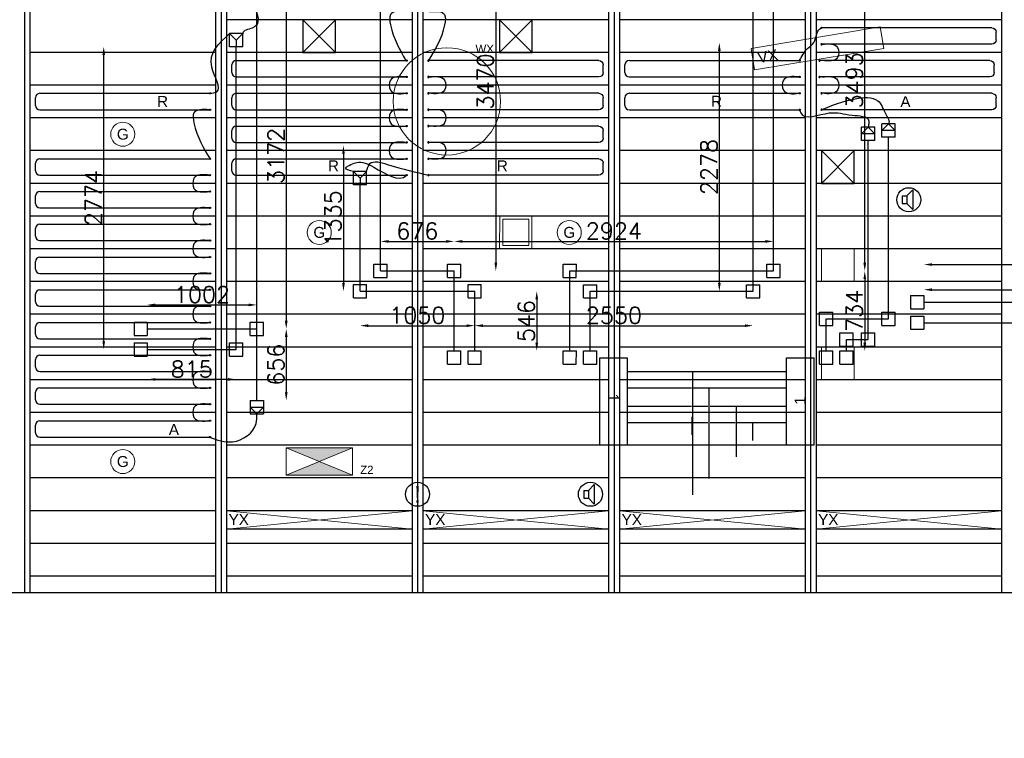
# Model space of a CAD drawing. Extents: x 7383 to 472120, y -558079 to -203000.
# Tile 22 of 29: x 230086 to 239105, y -245892 to -239306. Entities that reach past the tile are written whole.
import ezdxf

# ---------------------------------------------------------------- set-up
doc = ezdxf.new("R2010")
doc.units = 0
doc.header["$LTSCALE"] = 25
doc.layers.get('0').update_dxf_attribs({"linetype": 'CONTINUOUS'})
doc.layers.get('DEFPOINTS').update_dxf_attribs({"linetype": 'CONTINUOUS'})
for name, color, linetype in [('7KADERHALMOS', 2, 'CONTINUOUS'), ('KP-bandraster', 5, 'CONTINUOUS'), ('KP-koppelingen', 6, 'CONTINUOUS'), ('KP-Leiding-aansluiting-nieuw', 3, 'CONTINUOUS'), ('KP-leidingen(aanvoer)', 5, 'CONTINUOUS'), ('KP-leidingen(retour)', 1, 'CONTINUOUS'), ('KP-leidingwerk-nieuw', 3, 'CONTINUOUS'), ('KP-Lucht aanvoer', 6, 'CONTINUOUS'), ('KP-lucht centreline', 2, 'CONTINUOUS'), ('KP-maatvoering', 7, 'CONTINUOUS'), ('KP-Melders', 3, 'CONTINUOUS'), ('KP-Oppervlak', 3, 'CONTINUOUS'), ('KP-panelen', 1, 'CONTINUOUS'), ('KP-registers', 4, 'CONTINUOUS'), ('KP-slangen', 7, 'CONTINUOUS'), ('KP-tekst', 7, 'CONTINUOUS')]:
    doc.layers.add(name, color=color, linetype=linetype)
doc.layers.add('KP-Lucht retour', color=3, linetype='CONTINUOUS', lineweight=18)
doc.layers.add('KP-Verlichting', color=2, linetype='CONTINUOUS', lineweight=18)
doc.styles.add('arial', font='ARIAL.TTF')
doc.styles.add('ISO', font='ISO.SHX')
doc.styles.add('VERWOL-1', font='ROMANS.SHX')
doc.dimstyles.new('MARTIN', dxfattribs={"dimscale": 0, "dimtxt": 50, "dimasz": 75, "dimexe": 4, "dimexo": 4, "dimgap": 20, "dimtad": 1, "dimdec": 0, "dimrnd": 0.01, "dimzin": 1, "dimdsep": 46, "dimtxsty": 'VERWOL-1', "dimcen": -25, "dimdle": 1, "dimclrd": 7, "dimclre": 2, "dimclrt": 7, "dimadec": 0, "dimazin": 0, "dimtfac": 1, "dimtdec": 0, "dimtix": 1, "dimtofl": 0, "dimtmove": 0, "dimatfit": 3, "dimldrblk": 'OBLIQUE', "dimfxl": 0, "dimtvp": 33.333333, "dimtolj": 1, "dimtzin": 1, "dimarcsym": 0})

# ---------------------------------------------------------------- blocks, each defined once
blk = doc.blocks.new('Register A')
at = {"layer": 'KP-registers', "linetype": 'Continuous'}
for p, q in [((50, 115), (50, 185)), ((90, 225), (1644, 225)), ((90, 75), (1644, 75))]:
    blk.add_line(p, q, dxfattribs=at)
for centre in [(1650, 225), (1650, 75)]:
    blk.add_circle(centre, 6, dxfattribs=at)
for centre, start, end in [((90, 185), 90, 180), ((90, 115), 180, 270)]:
    blk.add_arc(centre, 40, start, end, dxfattribs=at)
blk = doc.blocks.new('*D984')
at = {"layer": 'DEFPOINTS', "color": 0, "linetype": 'Continuous', "transparency": 16777216}
for p in [(232257.1, -238967.9), (232257.1, -242140.1), (232527.6, -242140.1)]:
    blk.add_point(p, dxfattribs=at)
at = {"layer": 'KP-maatvoering', "color": 7, "linetype": 'Continuous', "lineweight": -2, "transparency": 16777216}
blk.add_line((232527.6, -239042.9), (232527.6, -242065.1), dxfattribs=at)
at = {"layer": 'KP-maatvoering', "color": 7, "linetype": 'Continuous', "transparency": 16777216}
for points in [[(232515.1, -239042.9), (232540.1, -239042.9), (232527.6, -238967.9)], [(232515.1, -242065.1), (232540.1, -242065.1), (232527.6, -242140.1)]]:
    blk.add_solid(points, dxfattribs=at)
at = {"layer": 'KP-maatvoering', "color": 7, "linetype": 'Continuous', "transparency": 16777216, "insert": (232432.6, -240554), "char_height": 150, "attachment_point": 5, "rotation": 90, "style": 'VERWOL-1'}
blk.add_mtext('\\A1;3172', dxfattribs=at)
blk = doc.blocks.new('_OBLIQUE')
at = {"color": 0, "linetype": 'ByBlock'}
blk.add_line((-0.5, -0.5), (0.5, 0.5), dxfattribs=at)
blk = doc.blocks.new('*D985')
at = {"layer": 'DEFPOINTS', "color": 0, "linetype": 'Continuous', "transparency": 16777216}
for p in [(232257.1, -242140.1), (232257.1, -242795.9), (232527.6, -242795.9)]:
    blk.add_point(p, dxfattribs=at)
at = {"layer": 'KP-maatvoering', "color": 7, "linetype": 'Continuous', "lineweight": -2, "transparency": 16777216}
blk.add_line((232527.6, -242215.1), (232527.6, -242720.9), dxfattribs=at)
at = {"layer": 'KP-maatvoering', "color": 7, "linetype": 'Continuous', "transparency": 16777216}
for points in [[(232515.1, -242215.1), (232540.1, -242215.1), (232527.6, -242140.1)], [(232515.1, -242720.9), (232540.1, -242720.9), (232527.6, -242795.9)]]:
    blk.add_solid(points, dxfattribs=at)
at = {"layer": 'KP-maatvoering', "color": 7, "linetype": 'Continuous', "transparency": 16777216, "insert": (232432.6, -242468), "char_height": 150, "attachment_point": 5, "rotation": 90, "style": 'VERWOL-1'}
blk.add_mtext('\\A1;656', dxfattribs=at)
blk = doc.blocks.new('*D986')
at = {"layer": 'DEFPOINTS', "color": 0, "linetype": 'Continuous', "transparency": 16777216}
for p in [(231255, -242327.2), (232069.9, -242327.3), (231255, -242602.9)]:
    blk.add_point(p, dxfattribs=at)
at = {"layer": 'KP-maatvoering', "color": 7, "linetype": 'Continuous', "lineweight": -2, "transparency": 16777216}
blk.add_line((231994.9, -242602.9), (231330, -242602.9), dxfattribs=at)
at = {"layer": 'KP-maatvoering', "color": 7, "linetype": 'Continuous', "transparency": 16777216}
for points in [[(231330, -242590.4), (231330, -242615.4), (231255, -242602.9)], [(231994.9, -242590.4), (231994.9, -242615.4), (232069.9, -242602.9)]]:
    blk.add_solid(points, dxfattribs=at)
at = {"layer": 'KP-maatvoering', "color": 7, "linetype": 'Continuous', "transparency": 16777216, "insert": (231662.4, -242507.9), "char_height": 150, "attachment_point": 5, "style": 'VERWOL-1'}
blk.add_mtext('\\A1;815', dxfattribs=at)
blk = doc.blocks.new('*D987')
at = {"layer": 'DEFPOINTS', "color": 0, "linetype": 'Continuous', "transparency": 16777216}
for p in [(232257.1, -241919.8), (231255, -242140), (232257.1, -242140.1)]:
    blk.add_point(p, dxfattribs=at)
at = {"layer": 'KP-maatvoering', "color": 7, "linetype": 'Continuous', "lineweight": -2, "transparency": 16777216}
blk.add_line((231330, -241919.8), (232182.1, -241919.8), dxfattribs=at)
at = {"layer": 'KP-maatvoering', "color": 7, "linetype": 'Continuous', "transparency": 16777216}
for points in [[(231330, -241907.3), (231330, -241932.3), (231255, -241919.8)], [(232182.1, -241907.3), (232182.1, -241932.3), (232257.1, -241919.8)]]:
    blk.add_solid(points, dxfattribs=at)
at = {"layer": 'KP-maatvoering', "color": 7, "linetype": 'Continuous', "transparency": 16777216, "insert": (231756.1, -241824.8), "char_height": 150, "attachment_point": 5, "style": 'VERWOL-1'}
blk.add_mtext('\\A1;1002', dxfattribs=at)
blk = doc.blocks.new('*D988')
at = {"layer": 'DEFPOINTS', "color": 0, "linetype": 'Continuous', "transparency": 16777216}
for p in [(230855.7, -239553.3), (232069.9, -239553.3), (232009.1, -242327.3)]:
    blk.add_point(p, dxfattribs=at)
at = {"layer": 'KP-maatvoering', "color": 7, "linetype": 'Continuous', "lineweight": -2, "transparency": 16777216}
blk.add_line((230855.7, -242252.3), (230855.7, -239628.3), dxfattribs=at)
at = {"layer": 'KP-maatvoering', "color": 7, "linetype": 'Continuous', "transparency": 16777216}
for points in [[(230843.2, -239628.3), (230868.2, -239628.3), (230855.7, -239553.3)], [(230843.2, -242252.3), (230868.2, -242252.3), (230855.7, -242327.3)]]:
    blk.add_solid(points, dxfattribs=at)
at = {"layer": 'KP-maatvoering', "color": 7, "linetype": 'Continuous', "transparency": 16777216, "insert": (230760.7, -240940.3), "char_height": 150, "attachment_point": 5, "rotation": 90, "style": 'VERWOL-1'}
blk.add_mtext('\\A1;2774', dxfattribs=at)
blk = doc.blocks.new('*D991')
at = {"layer": 'DEFPOINTS', "color": 0, "linetype": 'Continuous', "transparency": 16777216}
for p in [(233390.4, -238137.2), (233451.3, -241607.7), (234447.4, -241607.7)]:
    blk.add_point(p, dxfattribs=at)
at = {"layer": 'KP-maatvoering', "color": 7, "linetype": 'Continuous', "lineweight": -2, "transparency": 16777216}
blk.add_line((234447.4, -238212.2), (234447.4, -241532.7), dxfattribs=at)
at = {"layer": 'KP-maatvoering', "color": 7, "linetype": 'Continuous', "transparency": 16777216}
for points in [[(234434.9, -238212.2), (234459.9, -238212.2), (234447.4, -238137.2)], [(234434.9, -241532.7), (234459.9, -241532.7), (234447.4, -241607.7)]]:
    blk.add_solid(points, dxfattribs=at)
at = {"layer": 'KP-maatvoering', "color": 7, "linetype": 'Continuous', "transparency": 16777216, "insert": (234352.4, -239872.5), "char_height": 150, "attachment_point": 5, "rotation": 90, "style": 'VERWOL-1'}
blk.add_mtext('\\A1;3470', dxfattribs=at)
blk = doc.blocks.new('*D992')
at = {"layer": 'DEFPOINTS', "color": 0, "linetype": 'Continuous', "transparency": 16777216}
for p in [(234066.5, -241337.8), (233390.4, -241546.9), (234066.5, -241546.9)]:
    blk.add_point(p, dxfattribs=at)
at = {"layer": 'KP-maatvoering', "color": 7, "linetype": 'Continuous', "lineweight": -2, "transparency": 16777216}
blk.add_line((233465.4, -241337.8), (233991.5, -241337.8), dxfattribs=at)
at = {"layer": 'KP-maatvoering', "color": 7, "linetype": 'Continuous', "transparency": 16777216}
for points in [[(233465.4, -241325.3), (233465.4, -241350.3), (233390.4, -241337.8)], [(233991.5, -241325.3), (233991.5, -241350.3), (234066.5, -241337.8)]]:
    blk.add_solid(points, dxfattribs=at)
at = {"layer": 'KP-maatvoering', "color": 7, "linetype": 'Continuous', "transparency": 16777216, "insert": (233728.5, -241242.8), "char_height": 150, "attachment_point": 5, "style": 'VERWOL-1'}
blk.add_mtext('\\A1;676', dxfattribs=at)
blk = doc.blocks.new('*D993')
at = {"layer": 'DEFPOINTS', "color": 0, "linetype": 'Continuous', "transparency": 16777216}
for p in [(236990.4, -241337.8), (234066.5, -241546.9), (236990.4, -241608.1)]:
    blk.add_point(p, dxfattribs=at)
at = {"layer": 'KP-maatvoering', "color": 7, "linetype": 'Continuous', "lineweight": -2, "transparency": 16777216}
blk.add_line((234141.5, -241337.8), (236915.4, -241337.8), dxfattribs=at)
at = {"layer": 'KP-maatvoering', "color": 7, "linetype": 'Continuous', "transparency": 16777216}
for points in [[(234141.5, -241325.3), (234141.5, -241350.3), (234066.5, -241337.8)], [(236915.4, -241325.3), (236915.4, -241350.3), (236990.4, -241337.8)]]:
    blk.add_solid(points, dxfattribs=at)
at = {"layer": 'KP-maatvoering', "color": 7, "linetype": 'Continuous', "transparency": 16777216, "insert": (235528.5, -241242.8), "char_height": 150, "attachment_point": 5, "style": 'VERWOL-1'}
blk.add_mtext('\\A1;2924', dxfattribs=at)
blk = doc.blocks.new('*D994')
at = {"layer": 'DEFPOINTS', "color": 0, "linetype": 'Continuous', "transparency": 16777216}
for p in [(236990.4, -238115.2), (237826.7, -238115.2), (236990.4, -241608.1)]:
    blk.add_point(p, dxfattribs=at)
at = {"layer": 'KP-maatvoering', "color": 7, "linetype": 'Continuous', "lineweight": -2, "transparency": 16777216}
blk.add_line((237826.7, -241533.1), (237826.7, -238190.2), dxfattribs=at)
at = {"layer": 'KP-maatvoering', "color": 7, "linetype": 'Continuous', "transparency": 16777216}
for points in [[(237814.2, -238190.2), (237839.2, -238190.2), (237826.7, -238115.2)], [(237814.2, -241533.1), (237839.2, -241533.1), (237826.7, -241608.1)]]:
    blk.add_solid(points, dxfattribs=at)
at = {"layer": 'KP-maatvoering', "color": 7, "linetype": 'Continuous', "transparency": 16777216, "insert": (237731.7, -239861.6), "char_height": 150, "attachment_point": 5, "rotation": 90, "style": 'VERWOL-1'}
blk.add_mtext('\\A1;3493', dxfattribs=at)
blk = doc.blocks.new('*D995')
at = {"layer": 'DEFPOINTS', "color": 0, "linetype": 'Continuous', "transparency": 16777216}
for p in [(236494.6, -239517.5), (236803.2, -239517.5), (236803.2, -241795.2)]:
    blk.add_point(p, dxfattribs=at)
at = {"layer": 'KP-maatvoering', "color": 7, "linetype": 'Continuous', "lineweight": -2, "transparency": 16777216}
blk.add_line((236494.6, -241720.2), (236494.6, -239592.5), dxfattribs=at)
at = {"layer": 'KP-maatvoering', "color": 7, "linetype": 'Continuous', "transparency": 16777216}
for points in [[(236482.1, -239592.5), (236507.1, -239592.5), (236494.6, -239517.5)], [(236482.1, -241720.2), (236507.1, -241720.2), (236494.6, -241795.2)]]:
    blk.add_solid(points, dxfattribs=at)
at = {"layer": 'KP-maatvoering', "color": 7, "linetype": 'Continuous', "transparency": 16777216, "insert": (236399.6, -240656.3), "char_height": 150, "attachment_point": 5, "rotation": 90, "style": 'VERWOL-1'}
blk.add_mtext('\\A1;2278', dxfattribs=at)
blk = doc.blocks.new('*D996')
at = {"layer": 'DEFPOINTS', "color": 0, "linetype": 'Continuous', "transparency": 16777216}
for p in [(233203.2, -240459.7), (233051.8, -241794.9), (233203.2, -241794.9)]:
    blk.add_point(p, dxfattribs=at)
at = {"layer": 'KP-maatvoering', "color": 7, "linetype": 'Continuous', "lineweight": -2, "transparency": 16777216}
blk.add_line((233051.8, -240534.7), (233051.8, -241719.9), dxfattribs=at)
at = {"layer": 'KP-maatvoering', "color": 7, "linetype": 'Continuous', "transparency": 16777216}
for points in [[(233039.3, -240534.7), (233064.3, -240534.7), (233051.8, -240459.7)], [(233039.3, -241719.9), (233064.3, -241719.9), (233051.8, -241794.9)]]:
    blk.add_solid(points, dxfattribs=at)
at = {"layer": 'KP-maatvoering', "color": 7, "linetype": 'Continuous', "transparency": 16777216, "insert": (232956.8, -241127.3), "char_height": 150, "attachment_point": 5, "rotation": 90, "style": 'VERWOL-1'}
blk.add_mtext('\\A1;1335', dxfattribs=at)
blk = doc.blocks.new('*D997')
at = {"layer": 'DEFPOINTS', "color": 0, "linetype": 'Continuous', "transparency": 16777216}
for p in [(233203.2, -241794.9), (234253.7, -241795), (234253.7, -242110.1)]:
    blk.add_point(p, dxfattribs=at)
at = {"layer": 'KP-maatvoering', "color": 7, "linetype": 'Continuous', "lineweight": -2, "transparency": 16777216}
blk.add_line((233278.2, -242110.1), (234178.7, -242110.1), dxfattribs=at)
at = {"layer": 'KP-maatvoering', "color": 7, "linetype": 'Continuous', "transparency": 16777216}
for points in [[(233278.2, -242097.6), (233278.2, -242122.6), (233203.2, -242110.1)], [(234178.7, -242097.6), (234178.7, -242122.6), (234253.7, -242110.1)]]:
    blk.add_solid(points, dxfattribs=at)
at = {"layer": 'KP-maatvoering', "color": 7, "linetype": 'Continuous', "transparency": 16777216, "insert": (233728.5, -242015.1), "char_height": 150, "attachment_point": 5, "style": 'VERWOL-1'}
blk.add_mtext('\\A1;1050', dxfattribs=at)
blk = doc.blocks.new('*D998')
at = {"layer": 'DEFPOINTS', "color": 0, "linetype": 'Continuous', "transparency": 16777216}
for p in [(234253.7, -241795), (236803.2, -241795.2), (236803.2, -242110.1)]:
    blk.add_point(p, dxfattribs=at)
at = {"layer": 'KP-maatvoering', "color": 7, "linetype": 'Continuous', "lineweight": -2, "transparency": 16777216}
blk.add_line((234328.7, -242110.1), (236728.2, -242110.1), dxfattribs=at)
at = {"layer": 'KP-maatvoering', "color": 7, "linetype": 'Continuous', "transparency": 16777216}
for points in [[(234328.7, -242097.6), (234328.7, -242122.6), (234253.7, -242110.1)], [(236728.2, -242097.6), (236728.2, -242122.6), (236803.2, -242110.1)]]:
    blk.add_solid(points, dxfattribs=at)
at = {"layer": 'KP-maatvoering', "color": 7, "linetype": 'Continuous', "transparency": 16777216, "insert": (235528.5, -242015.1), "char_height": 150, "attachment_point": 5, "style": 'VERWOL-1'}
blk.add_mtext('\\A1;2550', dxfattribs=at)
blk = doc.blocks.new('*D999')
at = {"layer": 'DEFPOINTS', "color": 0, "linetype": 'Continuous', "transparency": 16777216}
for p in [(234253.7, -241795), (234253.7, -242341.4), (234822.2, -242341.4)]:
    blk.add_point(p, dxfattribs=at)
at = {"layer": 'KP-maatvoering', "color": 7, "linetype": 'Continuous', "lineweight": -2, "transparency": 16777216}
blk.add_line((234822.2, -241870), (234822.2, -242266.4), dxfattribs=at)
at = {"layer": 'KP-maatvoering', "color": 7, "linetype": 'Continuous', "transparency": 16777216}
for points in [[(234809.7, -241870), (234834.7, -241870), (234822.2, -241795)], [(234809.7, -242266.4), (234834.7, -242266.4), (234822.2, -242341.4)]]:
    blk.add_solid(points, dxfattribs=at)
at = {"layer": 'KP-maatvoering', "color": 7, "linetype": 'Continuous', "transparency": 16777216, "insert": (234727.2, -242068.2), "char_height": 150, "attachment_point": 5, "rotation": 90, "style": 'VERWOL-1'}
blk.add_mtext('\\A1;546', dxfattribs=at)
blk = doc.blocks.new('*D1000')
at = {"layer": 'DEFPOINTS', "color": 0, "linetype": 'Continuous', "transparency": 16777216}
for p in [(234066.5, -241607.8), (234066.5, -242341.4), (237826.7, -242341.4)]:
    blk.add_point(p, dxfattribs=at)
at = {"layer": 'KP-maatvoering', "color": 7, "linetype": 'Continuous', "lineweight": -2, "transparency": 16777216}
blk.add_line((237826.7, -241682.8), (237826.7, -242266.4), dxfattribs=at)
at = {"layer": 'KP-maatvoering', "color": 7, "linetype": 'Continuous', "transparency": 16777216}
for points in [[(237814.2, -241682.8), (237839.2, -241682.8), (237826.7, -241607.8)], [(237814.2, -242266.4), (237839.2, -242266.4), (237826.7, -242341.4)]]:
    blk.add_solid(points, dxfattribs=at)
at = {"layer": 'KP-maatvoering', "color": 7, "linetype": 'Continuous', "transparency": 16777216, "insert": (237731.7, -241974.6), "char_height": 150, "attachment_point": 5, "rotation": 90, "style": 'VERWOL-1'}
blk.add_mtext('\\A1;734', dxfattribs=at)
blk = doc.blocks.new('*D1001')
at = {"layer": 'DEFPOINTS', "color": 0, "linetype": 'Continuous', "transparency": 16777216}
for p in [(241257.1, -241550), (238368.3, -241895.3), (241257.1, -241895.6)]:
    blk.add_point(p, dxfattribs=at)
at = {"layer": 'KP-maatvoering', "color": 7, "linetype": 'Continuous', "lineweight": -2, "transparency": 16777216}
blk.add_line((238443.3, -241550), (241182.1, -241550), dxfattribs=at)
at = {"layer": 'KP-maatvoering', "color": 7, "linetype": 'Continuous', "transparency": 16777216}
for points in [[(238443.3, -241537.5), (238443.3, -241562.5), (238368.3, -241550)], [(241182.1, -241537.5), (241182.1, -241562.5), (241257.1, -241550)]]:
    blk.add_solid(points, dxfattribs=at)
at = {"layer": 'KP-maatvoering', "color": 7, "linetype": 'Continuous', "transparency": 16777216, "insert": (239812.7, -241455), "char_height": 150, "attachment_point": 5, "style": 'VERWOL-1'}
blk.add_mtext('\\A1;2889', dxfattribs=at)
blk = doc.blocks.new('*D1002')
at = {"layer": 'DEFPOINTS', "color": 0, "linetype": 'Continuous', "transparency": 16777216}
for p in [(241069.9, -241780.4), (238368.3, -242082.5), (241069.9, -242082.8)]:
    blk.add_point(p, dxfattribs=at)
at = {"layer": 'KP-maatvoering', "color": 7, "linetype": 'Continuous', "lineweight": -2, "transparency": 16777216}
blk.add_line((238443.3, -241780.4), (240994.9, -241780.4), dxfattribs=at)
at = {"layer": 'KP-maatvoering', "color": 7, "linetype": 'Continuous', "transparency": 16777216}
for points in [[(238443.3, -241767.9), (238443.3, -241792.9), (238368.3, -241780.4)], [(240994.9, -241767.9), (240994.9, -241792.9), (241069.9, -241780.4)]]:
    blk.add_solid(points, dxfattribs=at)
at = {"layer": 'KP-maatvoering', "color": 7, "linetype": 'Continuous', "transparency": 16777216, "insert": (239719.1, -241685.4), "char_height": 150, "attachment_point": 5, "style": 'VERWOL-1'}
blk.add_mtext('\\A1;2702', dxfattribs=at)

msp = doc.modelspace()

# ---------------------------------------------------------------- hatches: boundary and pattern name
at = {"layer": 'KP-Verlichting', "linetype": 'Continuous'}
h = msp.add_hatch(color=256, dxfattribs=at)
h.paths.add_polyline_path([(232525.5, -243230), (232830.2, -243355.7), (233134.9, -243230)])
h.paths.add_polyline_path([(233134.9, -243481.4), (232830.2, -243355.7), (232525.5, -243481.4)])

# ---------------------------------------------------------------- linework, layer by layer
at = {"layer": 'KP-bandraster', "linetype": 'Continuous'}
for p, q in [((230180.2, -237055.7), (230180.2, -244555.7)), ((233680.2, -237055.7), (233680.2, -244555.7)), ((233780.2, -237055.7), (233780.2, -244555.7)), ((235480.2, -237055.7), (235480.2, -244555.7)), ((235580.2, -237055.7), (235580.2, -244555.7)), ((237280.2, -237055.7), (237280.2, -244555.7)), ((237380.2, -237055.7), (237380.2, -244555.7)), ((231880.2, -237725.1), (231880.2, -244555.7)), ((231980.2, -237725.1), (231980.2, -244555.7)), ((239080.2, -237725.1), (239080.2, -244555.7))]:
    msp.add_line(p, q, dxfattribs=at)
at = {"layer": 'KP-koppelingen', "linetype": 'Continuous'}
for p, q in [((232009.1, -239553.3), (232009.1, -239431.6)), ((232130.8, -239431.7), (232009.1, -239431.6)), ((232009.1, -239431.6), (232069.9, -239492.5)), ((232069.9, -239492.5), (232130.8, -239431.7)), ((232130.7, -239553.3), (232130.8, -239431.7)), ((232069.9, -239492.5), (232069.9, -239553.3)), ((232130.7, -239553.3), (232009.1, -239553.3)), ((237797, -240411.9), (237797.1, -240290.3)), ((237918.7, -240290.4), (237797.1, -240290.3)), ((237797.1, -240351.1), (237857.9, -240290.4)), ((237857.9, -240290.4), (237918.7, -240351.2)), ((237918.6, -240412), (237918.7, -240290.4)), ((237984.2, -240382), (237984.3, -240260.3)), ((238105.9, -240260.4), (237984.3, -240260.3)), ((237984.3, -240321.2), (238045.1, -240260.4)), ((238105.9, -240321.3), (237984.3, -240321.2)), ((238045.1, -240260.4), (238105.9, -240321.3)), ((238105.8, -240382.1), (238105.9, -240260.4)), ((237918.6, -240412), (237797, -240411.9)), ((237918.7, -240351.2), (237797.1, -240351.1)), ((238105.8, -240382.1), (237984.2, -240382)), ((233142.4, -240819), (233142.4, -240697.4)), ((233264.1, -240697.4), (233142.4, -240697.4)), ((233142.4, -240697.4), (233203.3, -240758.2)), ((233203.3, -240758.2), (233264.1, -240697.4)), ((233264.1, -240819.1), (233264.1, -240697.4)), ((233203.3, -240758.2), (233203.2, -240819)), ((233264.1, -240819.1), (233142.4, -240819)), ((233329.6, -241668.5), (233329.6, -241546.9)), ((233329.6, -241546.9), (233451.3, -241546.9)), ((233451.3, -241668.5), (233451.3, -241546.9)), ((234005.7, -241668.6), (234005.7, -241546.9)), ((234005.7, -241546.9), (234127.3, -241546.9)), ((234127.3, -241668.6), (234127.3, -241546.9)), ((235063.1, -241668.8), (235063.1, -241547.1)), ((235063.1, -241547.1), (235184.8, -241547.1)), ((235184.7, -241668.8), (235184.8, -241547.1)), ((236929.6, -241668.9), (236929.6, -241547.2)), ((236929.6, -241547.2), (237051.3, -241547.2)), ((237051.3, -241668.9), (237051.3, -241547.2)), ((233329.6, -241668.5), (233451.3, -241668.5)), ((234005.7, -241668.6), (234127.3, -241668.6)), ((235063.1, -241668.8), (235184.7, -241668.8)), ((236929.6, -241668.9), (237051.3, -241668.9)), ((233142.4, -241855.7), (233142.4, -241734)), ((233142.4, -241734), (233264.1, -241734.1)), ((233264.1, -241855.7), (233264.1, -241734.1)), ((234192.9, -241855.8), (234192.9, -241734.2)), ((234192.9, -241734.2), (234314.5, -241734.2)), ((234314.5, -241855.8), (234314.5, -241734.2)), ((235250.3, -241856), (235250.3, -241734.3)), ((235250.3, -241734.3), (235372, -241734.3)), ((235371.9, -241856), (235372, -241734.3)), ((236742.4, -241856.1), (236742.4, -241734.4)), ((236742.4, -241734.4), (236864.1, -241734.4)), ((236864.1, -241856.1), (236864.1, -241734.4)), ((233142.4, -241855.7), (233264.1, -241855.7)), ((234192.9, -241855.8), (234314.5, -241855.8)), ((235250.3, -241856), (235371.9, -241856)), ((236742.4, -241856.1), (236864.1, -241856.1)), ((238246.7, -241834.4), (238368.3, -241834.5)), ((238246.7, -241834.4), (238246.7, -241956.1)), ((238368.3, -241834.5), (238368.3, -241956.1)), ((238246.7, -241956.1), (238368.3, -241956.1)), ((237411.8, -242109.2), (237411.8, -241987.6)), ((237411.8, -241987.6), (237533.4, -241987.6)), ((237533.4, -242109.2), (237533.4, -241987.6)), ((237984.2, -242109.3), (237984.2, -241987.7)), ((237984.2, -241987.7), (238105.8, -241987.7)), ((238105.8, -242109.4), (238105.8, -241987.7)), ((238246.7, -242021.6), (238246.6, -242143.3)), ((238246.7, -242021.6), (238368.3, -242021.7)), ((238368.3, -242021.7), (238368.3, -242143.3)), ((231133.4, -242079.1), (231133.3, -242200.8)), ((231133.4, -242079.1), (231255, -242079.2)), ((231255, -242079.2), (231255, -242200.8)), ((232196.3, -242200.9), (232196.3, -242079.3)), ((232196.3, -242079.3), (232317.9, -242079.3)), ((232317.9, -242200.9), (232317.9, -242079.3)), ((237411.8, -242109.2), (237533.4, -242109.2)), ((237984.2, -242109.3), (238105.8, -242109.4)), ((238246.6, -242143.3), (238368.3, -242143.3)), ((231133.3, -242200.8), (231255, -242200.8)), ((232196.3, -242200.9), (232317.9, -242200.9)), ((237599, -242296.4), (237599, -242174.8)), ((237599, -242174.8), (237720.6, -242174.8)), ((237720.6, -242296.4), (237720.6, -242174.8)), ((237797, -242296.5), (237797, -242174.9)), ((237797, -242174.9), (237918.6, -242174.9)), ((237918.6, -242296.5), (237918.6, -242174.9)), ((231133.4, -242266.3), (231133.3, -242388)), ((231133.4, -242266.3), (231255, -242266.4)), ((231255, -242266.4), (231255, -242388)), ((232009.1, -242388.1), (232009.1, -242266.5)), ((232009.1, -242266.5), (232130.7, -242266.5)), ((232130.7, -242388.1), (232130.7, -242266.5)), ((237599, -242296.4), (237720.6, -242296.4)), ((237797, -242296.5), (237918.6, -242296.5)), ((231133.3, -242388), (231255, -242388)), ((232009.1, -242388.1), (232130.7, -242388.1)), ((234005.7, -242463), (234005.7, -242341.3)), ((234005.7, -242341.3), (234127.3, -242341.4)), ((234127.3, -242463), (234127.3, -242341.4)), ((234192.9, -242463), (234192.9, -242341.3)), ((234192.9, -242341.3), (234314.5, -242341.4)), ((234314.5, -242463), (234314.5, -242341.4)), ((235063.1, -242463), (235063.1, -242341.3)), ((235063.1, -242341.3), (235184.8, -242341.4)), ((235184.7, -242463), (235184.8, -242341.4)), ((235250.3, -242463), (235250.3, -242341.3)), ((235250.3, -242341.3), (235372, -242341.4)), ((235371.9, -242463), (235372, -242341.4)), ((237411.8, -242463), (237411.8, -242341.3)), ((237411.8, -242341.3), (237533.4, -242341.4)), ((237533.4, -242463), (237533.4, -242341.4)), ((237599, -242463), (237599, -242341.3)), ((237599, -242341.3), (237720.6, -242341.4)), ((237720.6, -242463), (237720.6, -242341.4)), ((234005.7, -242463), (234127.3, -242463)), ((234192.9, -242463), (234314.5, -242463)), ((235063.1, -242463), (235184.7, -242463)), ((235250.3, -242463), (235371.9, -242463)), ((237411.8, -242463), (237533.4, -242463)), ((237599, -242463), (237720.6, -242463)), ((232196.3, -242795.9), (232196.2, -242917.5)), ((232196.3, -242795.9), (232317.9, -242795.9)), ((232196.3, -242856.7), (232317.9, -242856.7)), ((232257.1, -242917.5), (232196.3, -242856.7)), ((232317.9, -242856.7), (232257.1, -242917.5)), ((232317.9, -242795.9), (232317.9, -242917.5)), ((232196.2, -242917.5), (232317.9, -242917.5))]:
    msp.add_line(p, q, dxfattribs=at)
at = {"layer": 'KP-Leiding-aansluiting-nieuw', "linetype": 'Continuous'}
for p, q in [((235399.8, -243204.1), (235399.8, -242404.1)), ((235399.8, -242404.1), (235649.8, -242404.1)), ((235649.8, -242404.1), (235649.8, -243204.1)), ((237110.3, -243204.1), (237110.3, -242404.1)), ((237110.3, -242404.1), (237360.3, -242404.1)), ((237360.3, -242404.1), (237360.3, -243204.1)), ((235649.8, -242529.5), (237110.3, -242529.5)), ((236249.4, -242529.5), (236249.4, -243660)), ((235649.8, -242679.5), (236239.4, -242679.5)), ((236259.4, -242679.5), (237110.3, -242679.5)), ((236399.4, -242679.5), (236399.4, -243510)), ((235649.8, -242847.3), (236239.4, -242847.3)), ((236259.4, -242847.3), (236389.4, -242847.3)), ((236409.4, -242847.3), (237110.3, -242847.3)), ((236649.4, -242847.3), (236649.4, -243311.3)), ((235649.8, -242997.3), (236239.4, -242997.3)), ((236259.4, -242997.3), (236389.4, -242997.3)), ((236409.4, -242997.3), (236639.4, -242997.3)), ((236659.4, -242997.3), (237110.3, -242997.3)), ((236799.4, -242997.3), (236799.4, -243161.3)), ((235649.8, -243204.1), (235399.8, -243204.1)), ((237360.3, -243204.1), (237110.3, -243204.1))]:
    msp.add_line(p, q, dxfattribs=at)
at = {"layer": 'KP-leidingen(aanvoer)', "linetype": 'Continuous'}
for p, q in [((232257.1, -242795.9), (232257.1, -238967.9)), ((238368.3, -241895.3), (241257.1, -241895.6)), ((231255, -242140), (232257.1, -242140.1))]:
    msp.add_line(p, q, dxfattribs=at)
at = {"layer": 'KP-leidingen(retour)', "linetype": 'Continuous'}
for p, q in [((232069.9, -242327.3), (232069.9, -239553.3)), ((238368.3, -242082.5), (241069.9, -242082.8)), ((231255, -242327.2), (232069.9, -242327.3))]:
    msp.add_line(p, q, dxfattribs=at)
at = {"layer": 'KP-leidingwerk-nieuw', "linetype": 'Continuous'}
for p, q in [((236990.4, -241608.1), (236990.4, -237613.5)), ((233390.4, -241607.7), (233390.4, -237676.6)), ((236803.2, -241795.2), (236803.2, -239134.8)), ((237857.8, -242235.7), (237857.8, -240412)), ((238045, -242048.5), (238045, -240382)), ((233203.2, -241794.9), (233203.2, -240819)), ((233390.4, -241607.7), (234066.5, -241607.8)), ((234066.5, -242341.4), (234066.5, -241607.8)), ((235123.9, -241607.9), (236990.4, -241608.1)), ((235123.9, -242341.4), (235123.9, -241607.9)), ((233203.2, -241794.9), (234253.7, -241795)), ((234253.7, -242341.4), (234253.7, -241795)), ((235311.1, -241795.1), (236803.2, -241795.2)), ((235311.1, -242341.4), (235311.1, -241795.1)), ((237472.6, -242048.5), (238045, -242048.5)), ((237472.6, -242341.4), (237472.6, -242048.5)), ((237659.8, -242235.7), (237857.8, -242235.7)), ((237659.8, -242341.4), (237659.8, -242235.7))]:
    msp.add_line(p, q, dxfattribs=at)
at = {"layer": 'KP-Lucht aanvoer', "linetype": 'Continuous'}
for p, q in [((232680.3, -239305.7), (232680.2, -239605.7)), ((232680.2, -239605.7), (232980, -239305.7)), ((232980, -239305.7), (232680.3, -239305.7)), ((232680.3, -239305.7), (232980.2, -239605.7)), ((232980.2, -239605.7), (232980, -239305.7)), ((234480.3, -239305.7), (234480.2, -239605.7)), ((234480.2, -239605.7), (234780, -239305.7)), ((234780, -239305.7), (234480.3, -239305.7)), ((234480.3, -239305.7), (234780.2, -239605.7)), ((234780.2, -239605.7), (234780, -239305.7)), ((232680.2, -239605.7), (232980.2, -239605.7)), ((234480.2, -239605.7), (234780.2, -239605.7)), ((237430.3, -240505.6), (237430.1, -240805.6)), ((237430.1, -240805.6), (237730, -240505.6)), ((237730, -240505.6), (237430.3, -240505.6)), ((237430.3, -240505.6), (237730.1, -240805.6)), ((237730.1, -240805.6), (237730, -240505.6)), ((237430.1, -240805.6), (237730.1, -240805.6)), ((236243.7, -242946.1), (236243.7, -243110))]:
    msp.add_line(p, q, dxfattribs=at)
at = {"layer": 'KP-lucht centreline', "linetype": 'Continuous'}
for p, q in [((230130.2, -237055.7), (230130.2, -244555.7)), ((231930.2, -237055.7), (231930.2, -244555.7)), ((233730.2, -237055.7), (233730.2, -244555.7)), ((235530.2, -237055.7), (235530.2, -244555.7)), ((237330.2, -237055.7), (237330.2, -244555.7))]:
    msp.add_line(p, q, dxfattribs=at)
at = {"layer": 'KP-Lucht retour', "linetype": 'Continuous'}
for p, q in [((234482.5, -241105.7), (234482.2, -241405.7)), ((234778.3, -241105.7), (234482.5, -241105.7)), ((234511.3, -241134.9), (234511, -241376.6)), ((234511.3, -241134.9), (234749.5, -241134.9)), ((234749.8, -241376.6), (234749.5, -241134.9)), ((234778.6, -241405.7), (234778.3, -241105.7)), ((234482.2, -241405.7), (234710.2, -241405.7)), ((234511, -241376.6), (234749.8, -241376.6)), ((234710.2, -241405.7), (234778.6, -241405.7)), ((237430.1, -241405.9), (237730.1, -241405.9)), ((237430.3, -241705.9), (237430.1, -241405.9)), ((237730.1, -241405.9), (237730, -241705.9)), ((237730, -241705.9), (237430.3, -241705.9)), ((237430.1, -242305.8), (237730.1, -242305.8)), ((237430.2, -242605.8), (237430.1, -242305.8)), ((237730.1, -242305.8), (237729.9, -242605.8)), ((237729.9, -242605.8), (237430.2, -242605.8))]:
    msp.add_line(p, q, dxfattribs=at)
at = {"layer": 'KP-Melders', "linetype": 'Continuous'}
for p, q in [((238213.3, -240921.3), (238265.4, -240865.9)), ((238265.4, -240865.9), (238265.4, -241046.6)), ((238170.3, -240921.3), (238213.3, -240921.3)), ((238170.3, -240921.3), (238170.3, -240991.3)), ((238213.3, -240921.3), (238213.3, -240991.3)), ((238170.3, -240991.3), (238213.3, -240991.3)), ((238170.3, -240991.3), (238213.3, -240991.3)), ((238213.3, -240991.3), (238265.4, -241046.6)), ((235296.7, -243621.3), (235348.8, -243565.9)), ((235348.8, -243565.9), (235348.8, -243746.6)), ((235253.7, -243621.3), (235296.7, -243621.3)), ((235253.7, -243621.3), (235253.7, -243691.3)), ((235296.7, -243621.3), (235296.7, -243691.3)), ((235253.7, -243691.3), (235296.7, -243691.3)), ((235253.7, -243691.3), (235296.7, -243691.3)), ((235296.7, -243691.3), (235348.8, -243746.6))]:
    msp.add_line(p, q, dxfattribs=at)
for centre in [(238230.2, -240955.7), (233730.2, -243655.7), (235313.6, -243655.7)]:
    msp.add_circle(centre, 110, dxfattribs=at)
at = {"layer": 'KP-Oppervlak', "linetype": 'Continuous'}
msp.add_line((213980.2, -244555.7), (264780.2, -244555.7), dxfattribs=at)
at = {"layer": 'KP-panelen', "linetype": 'Continuous'}
for p, q in [((233680.2, -239305.7), (231980.2, -239305.7)), ((235480.2, -239305.7), (233780.2, -239305.7)), ((237280.2, -239305.7), (235580.2, -239305.7)), ((239080.2, -239305.7), (237380.2, -239305.7)), ((231880.2, -239605.7), (230180.2, -239605.7)), ((233680.2, -239605.7), (231980.2, -239605.7)), ((235480.2, -239605.7), (233780.2, -239605.7)), ((237280.2, -239605.7), (235580.2, -239605.7)), ((239080.2, -239605.7), (237380.2, -239605.7)), ((231880.2, -239905.7), (230180.2, -239905.7)), ((233680.2, -239905.7), (231980.2, -239905.7)), ((235480.2, -239905.7), (233780.2, -239905.7)), ((237280.2, -239905.7), (235580.2, -239905.7)), ((239080.2, -239905.7), (237380.2, -239905.7)), ((231880.2, -240205.7), (230180.2, -240205.7)), ((233680.2, -240205.7), (231980.2, -240205.7)), ((235480.2, -240205.7), (233780.2, -240205.7)), ((237280.2, -240205.7), (235580.2, -240205.7)), ((239080.2, -240205.7), (237380.2, -240205.7)), ((231880.2, -240505.7), (230180.2, -240505.7)), ((233680.2, -240505.7), (231980.2, -240505.7)), ((235480.2, -240505.7), (233780.2, -240505.7)), ((237280.2, -240505.7), (235580.2, -240505.7)), ((239080.2, -240505.7), (237380.2, -240505.7)), ((231880.2, -240805.7), (230180.2, -240805.7)), ((233680.2, -240805.7), (231980.2, -240805.7)), ((235480.2, -240805.7), (233780.2, -240805.7)), ((237280.2, -240805.7), (235580.2, -240805.7)), ((239080.2, -240805.7), (237380.2, -240805.7)), ((231880.2, -241105.7), (230180.2, -241105.7)), ((233680.2, -241105.7), (231980.2, -241105.7)), ((235480.2, -241105.7), (233780.2, -241105.7)), ((237280.2, -241105.7), (235580.2, -241105.7)), ((239080.2, -241105.7), (237380.2, -241105.7)), ((231880.2, -241405.7), (230180.2, -241405.7)), ((233680.2, -241405.7), (231980.2, -241405.7)), ((235480.2, -241405.7), (233780.2, -241405.7)), ((237280.2, -241405.7), (235580.2, -241405.7)), ((239080.2, -241405.7), (237380.2, -241405.7)), ((231880.2, -241705.7), (230180.2, -241705.7)), ((233680.2, -241705.7), (231980.2, -241705.7)), ((235480.2, -241705.7), (233780.2, -241705.7)), ((237280.2, -241705.7), (235580.2, -241705.7)), ((239080.2, -241705.7), (237380.2, -241705.7)), ((231880.2, -242005.7), (230180.2, -242005.7)), ((233680.2, -242005.7), (231980.2, -242005.7)), ((235480.2, -242005.7), (233780.2, -242005.7)), ((237280.2, -242005.7), (235580.2, -242005.7)), ((239080.2, -242005.7), (237380.2, -242005.7)), ((231880.2, -242305.7), (230180.2, -242305.7)), ((233680.2, -242305.7), (231980.2, -242305.7)), ((235480.2, -242305.7), (233780.2, -242305.7)), ((237280.2, -242305.7), (235580.2, -242305.7)), ((239080.2, -242305.7), (237380.2, -242305.7)), ((231880.2, -242605.7), (230180.2, -242605.7)), ((233680.2, -242605.7), (231980.2, -242605.7)), ((235480.2, -242605.7), (233780.2, -242605.7)), ((237280.2, -242605.7), (235580.2, -242605.7)), ((239080.2, -242605.7), (237380.2, -242605.7)), ((231880.2, -242905.7), (230180.2, -242905.7)), ((233680.2, -242905.7), (231980.2, -242905.7)), ((235480.2, -242905.7), (233780.2, -242905.7)), ((237280.2, -242905.7), (235580.2, -242905.7)), ((239080.2, -242905.7), (237380.2, -242905.7)), ((231880.2, -243205.7), (230180.2, -243205.7)), ((233680.2, -243205.7), (231980.2, -243205.7)), ((235480.2, -243205.7), (233780.2, -243205.7)), ((237280.2, -243205.7), (235580.2, -243205.7)), ((239080.2, -243205.7), (237380.2, -243205.7)), ((231880.2, -243505.7), (230180.2, -243505.7)), ((233680.2, -243505.7), (231980.2, -243505.7)), ((235480.2, -243505.7), (233780.2, -243505.7)), ((237280.2, -243505.7), (235580.2, -243505.7)), ((239080.2, -243505.7), (237380.2, -243505.7)), ((231880.2, -243805.7), (230180.2, -243805.7)), ((233680.2, -243805.7), (231980.2, -243805.7)), ((235480.2, -243805.7), (233780.2, -243805.7)), ((237280.2, -243805.7), (235580.2, -243805.7)), ((239080.2, -243805.7), (237380.2, -243805.7)), ((233680.2, -243975.7), (231980.2, -243975.7)), ((235480.2, -243975.7), (233780.2, -243975.7)), ((237280.2, -243975.7), (235580.2, -243975.7)), ((239080.2, -243975.7), (237380.2, -243975.7)), ((231880.2, -244105.7), (230180.2, -244105.7)), ((233680.2, -244105.7), (231980.2, -244105.7)), ((235480.2, -244105.7), (233780.2, -244105.7)), ((237280.2, -244105.7), (235580.2, -244105.7)), ((239080.2, -244105.7), (237380.2, -244105.7)), ((231880.2, -244405.7), (230180.2, -244405.7)), ((233680.2, -244405.7), (231980.2, -244405.7)), ((235480.2, -244405.7), (233780.2, -244405.7)), ((237280.2, -244405.7), (235580.2, -244405.7)), ((239080.2, -244405.7), (237380.2, -244405.7))]:
    msp.add_line(p, q, dxfattribs=at)
at = {"layer": 'KP-slangen', "linetype": 'Continuous'}
for points in [[(231830.2, -238930.7), (232108.4, -239044), (232216.3, -239383.1), (232130.8, -239431.7), (232131.9, -239438)], [(233624.2, -239230.7), (233482.5, -239259.6), (233482.5, -239352.4), (233624.2, -239680.7)], [(233836.2, -239230.7), (233977.9, -239259.6), (233977.9, -239352.4), (233830.2, -239680.7)], [(231830.2, -239980.7), (231890.6, -239965.7), (231845.5, -239740.6), (232009.1, -239431.6)], [(237230.2, -239680.7), (237302.5, -239570.8), (237360.4, -239513.9), (237430.2, -239380.7), (237431.7, -239380.3)], [(237436.2, -239530.7), (237577.9, -239559.6), (237577.9, -239652.4), (237436.2, -239680.7)], [(233624.2, -239830.7), (233482.5, -239859.6), (233482.5, -239952.4), (233624.2, -239980.7)], [(233836.2, -239830.7), (233977.9, -239859.6), (233977.9, -239952.4), (233836.2, -239980.7)], [(237224.2, -239830.7), (237082.5, -239859.6), (237082.5, -239952.4), (237224.2, -239980.7)], [(237436.2, -239830.7), (237577.9, -239859.6), (237577.9, -239952.4), (237436.2, -239980.7)], [(237430.2, -240130.7), (237740, -240030.5), (237945.5, -240048.3), (238019.9, -240171.7), (238045.1, -240260.4), (238044.3, -240262)], [(231824.2, -240130.7), (231682.5, -240159.6), (231682.5, -240252.4), (231830.2, -240580.7)], [(233624.2, -240130.7), (233482.5, -240159.6), (233482.5, -240252.4), (233624.2, -240280.7)], [(233836.2, -240130.7), (233977.9, -240159.6), (233977.9, -240252.4), (233836.2, -240280.7)], [(237230.2, -240130.7), (237239.9, -240160.3), (237500.7, -240160.9), (237711.4, -240180.6), (237864.1, -240234.7), (237863.4, -240261.4), (237857.9, -240290.4)], [(233624.2, -240430.7), (233482.5, -240459.6), (233482.5, -240552.4), (233624.2, -240580.7)], [(233836.2, -240430.7), (233977.9, -240459.6), (233977.9, -240552.4), (233836.2, -240580.7)], [(233142.4, -240697.4), (233072.5, -240665.5), (233120.6, -240633.9), (233175.5, -240613.3), (233329.4, -240657.2), (233630.2, -240730.7), (233631.6, -240729.2)], [(233264.1, -240697.4), (233293.1, -240625.3), (233453.3, -240632), (233830.2, -240730.7)], [(231824.2, -240730.7), (231682.5, -240759.6), (231682.5, -240852.4), (231824.2, -240880.7)], [(231824.2, -241030.7), (231682.5, -241059.6), (231682.5, -241152.4), (231824.2, -241180.7)], [(231824.2, -241330.7), (231682.5, -241359.6), (231682.5, -241452.4), (231824.2, -241480.7)], [(231824.2, -241630.7), (231682.5, -241659.6), (231682.5, -241752.4), (231824.2, -241780.7)], [(231824.2, -241930.7), (231682.5, -241959.6), (231682.5, -242052.4), (231824.2, -242080.7)], [(231824.2, -242230.7), (231682.5, -242259.6), (231682.5, -242352.4), (231824.2, -242380.7)], [(231824.2, -242530.7), (231682.5, -242559.6), (231682.5, -242652.4), (231824.2, -242680.7)], [(231824.2, -242830.7), (231682.5, -242859.6), (231682.5, -242952.4), (231824.2, -242980.7)], [(231824.2, -243130.7), (232036.5, -243174), (232252.4, -243006.9), (232257.1, -242917.5)]]:
    msp.add_spline(points, degree=3, dxfattribs=at)
at = {"layer": 'KP-Verlichting', "linetype": 'Continuous'}
for p, q in [((236785.2, -239568.7), (237968.9, -239371.5)), ((237968.9, -239371.5), (238001.7, -239568.8)), ((236785.2, -239568.7), (236818.1, -239766)), ((236818.1, -239766), (238001.7, -239568.8)), ((232525.5, -243230), (233134.9, -243230)), ((232525.5, -243481.4), (232525.5, -243230)), ((232525.5, -243481.4), (233134.9, -243230)), ((232525.5, -243230), (233134.9, -243481.4)), ((233134.9, -243230), (233134.9, -243481.4)), ((233134.9, -243481.4), (232525.5, -243481.4)), ((231980.2, -243975.7), (233680.2, -243805.7)), ((231980.2, -243805.7), (233680.2, -243975.7)), ((233780.2, -243975.7), (235480.2, -243805.7)), ((233780.2, -243805.7), (235480.2, -243975.7)), ((235580.2, -243975.7), (237280.2, -243805.7)), ((235580.2, -243805.7), (237280.2, -243975.7)), ((237380.2, -243975.7), (239080.2, -243805.7)), ((237380.2, -243805.7), (239080.2, -243975.7))]:
    msp.add_line(p, q, dxfattribs=at)
for centre, radius in [((233998.9, -240054.7), 491.8), ((231030.2, -240355.7), 110), ((232830.2, -241255.7), 110), ((235120.2, -241255.7), 110), ((231030.2, -243355.7), 110)]:
    msp.add_circle(centre, radius, dxfattribs=at)

# ---------------------------------------------------------------- block references
at = {"layer": 'KP-registers', "linetype": 'Continuous', "xscale": -1}
for p in [(239080.2, -239605.7), (235480.2, -239905.7), (239062.1, -239905.7), (235480.2, -240205.7), (239080.2, -240205.7), (235480.2, -240505.7), (235480.2, -240805.7)]:
    msp.add_blockref('Register A', p, dxfattribs=at)
at = {"layer": 'KP-registers', "linetype": 'Continuous'}
for p in [(231980.2, -239905.7), (235580.2, -239905.7), (230180.2, -240205.7), (231980.2, -240205.7), (235580.2, -240205.7), (231980.2, -240505.7), (230180.2, -240805.7), (231980.2, -240805.7), (230180.2, -241105.7), (230180.2, -241405.7), (230180.2, -241705.7), (230180.2, -242005.7), (230180.2, -242305.7), (230180.2, -242605.7), (230180.2, -242905.7), (230180.2, -243205.7)]:
    msp.add_blockref('Register A', p, dxfattribs=at)

# ---------------------------------------------------------------- texts
at = {"layer": '7KADERHALMOS', "style": 'ISO'}
msp.add_text('INDELING KANTOORUNITS, 5e VERDIEPING', height=500, dxfattribs=at).set_placement((216906.7, -245762.2))
at = {"layer": 'KP-Leiding-aansluiting-nieuw', "linetype": 'Continuous', "char_height": 100, "attachment_point": 5, "style": 'arial'}
for insert, rotation in [((235524, -242771.5), 270), ((237235.3, -242797.8), 90)]:
    msp.add_mtext('\\A1;1', dxfattribs=dict(at, insert=insert, rotation=rotation))
at = {"layer": 'KP-Melders', "linetype": 'Continuous', "insert": (233730.2, -243655.7), "char_height": 150, "attachment_point": 5, "style": 'arial'}
msp.add_mtext('\\A1;!', dxfattribs=at)
at = {"layer": 'KP-tekst', "linetype": 'Continuous', "char_height": 100, "attachment_point": 5, "style": 'arial'}
for s, insert in [('\\A1;R', (231394.7, -240054.7)), ('\\A1;R', (236468.5, -240053.4)), ('\\A1;A', (238199.1, -240057.4)), ('\\A1;R', (232960.3, -240645)), ('\\A1;R', (234506.4, -240645)), ('\\A1;A', (231498.6, -243061.2))]:
    msp.add_mtext(s, dxfattribs=dict(at, insert=insert))
at = {"layer": 'KP-Verlichting', "linetype": 'Continuous', "attachment_point": 5, "style": 'arial'}
for s, insert, char_height in [('\\A1;WX', (234345.5, -239573.4), 75), ('\\A1;G', (231030.2, -240355.7), 100), ('\\A1;G', (232830.2, -241255.7), 100), ('\\A1;G', (235120.2, -241255.7), 100), ('\\A1;G', (231030.2, -243355.7), 100), ('\\A1;Z2', (233265.8, -243431), 75), ('\\A1;YX', (232092.6, -243887), 100), ('\\A1;YX', (233892.6, -243887), 100), ('\\A1;YX', (235692.6, -243887), 100), ('\\A1;YX', (237492.6, -243887), 100)]:
    msp.add_mtext(s, dxfattribs=dict(at, insert=insert, char_height=char_height))
at = {"layer": 'KP-Verlichting', "linetype": 'Continuous', "insert": (236937.5, -239639.6), "char_height": 100, "attachment_point": 5, "rotation": 9.45755, "style": 'arial'}
msp.add_mtext('\\A1;VX', dxfattribs=at)

# ---------------------------------------------------------------- dimensions: what is measured, and where the dimension line sits
at = {"layer": 'KP-maatvoering', "linetype": 'Continuous'}
for base, p1, p2, picture, middle in [((234447.3647, -241607.696), (233390.441, -238137.2359), (233451.2577, -241607.696), '*D991', (234352.3647, -239872.466)), ((237826.7, -238115.2), (236990.4, -241608.1), (236990.4, -238115.2), '*D994', (237731.7, -239861.6)), ((232527.6, -242140.1), (232257.1, -238967.9), (232257.1, -242140.1), '*D984', (232432.6, -240554)), ((236494.6, -239517.5), (236803.2, -241795.2), (236803.2, -239517.5), '*D995', (236399.6, -240656.3)), ((230855.7, -239553.3), (232009.1, -242327.3), (232069.9, -239553.3), '*D988', (230760.7, -240940.3)), ((233051.8, -241794.9), (233203.2, -240459.7), (233203.2, -241794.9), '*D996', (232956.8, -241127.3)), ((237826.7, -242341.4), (234066.5, -241607.8), (234066.5, -242341.4), '*D1000', (237731.7, -241974.6)), ((234822.2, -242341.4), (234253.7, -241795), (234253.7, -242341.4), '*D999', (234727.2, -242068.2)), ((232527.6, -242795.9), (232257.1, -242140.1), (232257.1, -242795.9), '*D985', (232432.6, -242468))]:
    dim = msp.add_linear_dim(base=base, p1=p1, p2=p2, angle=90, dimstyle='MARTIN', override={"dimscale": 1, "dimtxt": 150, "dimse1": 1, "dimse2": 1}, dxfattribs=at)
    dim.commit()
    dim.dimension.update_dxf_attribs({"geometry": picture, "text_midpoint": middle})
for base, p1, p2, picture, middle in [((234066.5, -241337.8), (233390.4, -241546.9), (234066.5, -241546.9), '*D992', (233728.5, -241242.8)), ((236990.4, -241337.8), (234066.5, -241546.9), (236990.4, -241608.1), '*D993', (235528.5, -241242.8)), ((241257.1, -241550), (238368.3, -241895.3), (241257.1, -241895.6), '*D1001', (239812.7, -241455)), ((241069.9, -241780.4), (238368.3, -242082.5), (241069.9, -242082.8), '*D1002', (239719.1, -241685.4)), ((232257.1, -241919.8), (231255, -242140), (232257.1, -242140.1), '*D987', (231756.1, -241824.8)), ((234253.6947, -242110.1185), (233203.2411, -241794.8641), (234253.6947, -241794.9723), '*D997', (233728.4679, -242015.1185)), ((236803.2411, -242110.1185), (234253.6947, -241794.9723), (236803.2411, -241795.235), '*D998', (235528.4679, -242015.1185)), ((231255, -242602.9), (232069.9, -242327.3), (231255, -242327.2), '*D986', (231662.4, -242507.9))]:
    dim = msp.add_linear_dim(base=base, p1=p1, p2=p2, dimstyle='MARTIN', override={"dimscale": 1, "dimtxt": 150, "dimse1": 1, "dimse2": 1}, dxfattribs=at)
    dim.commit()
    dim.dimension.update_dxf_attribs({"geometry": picture, "text_midpoint": middle})

doc.saveas('drawing.dxf')
